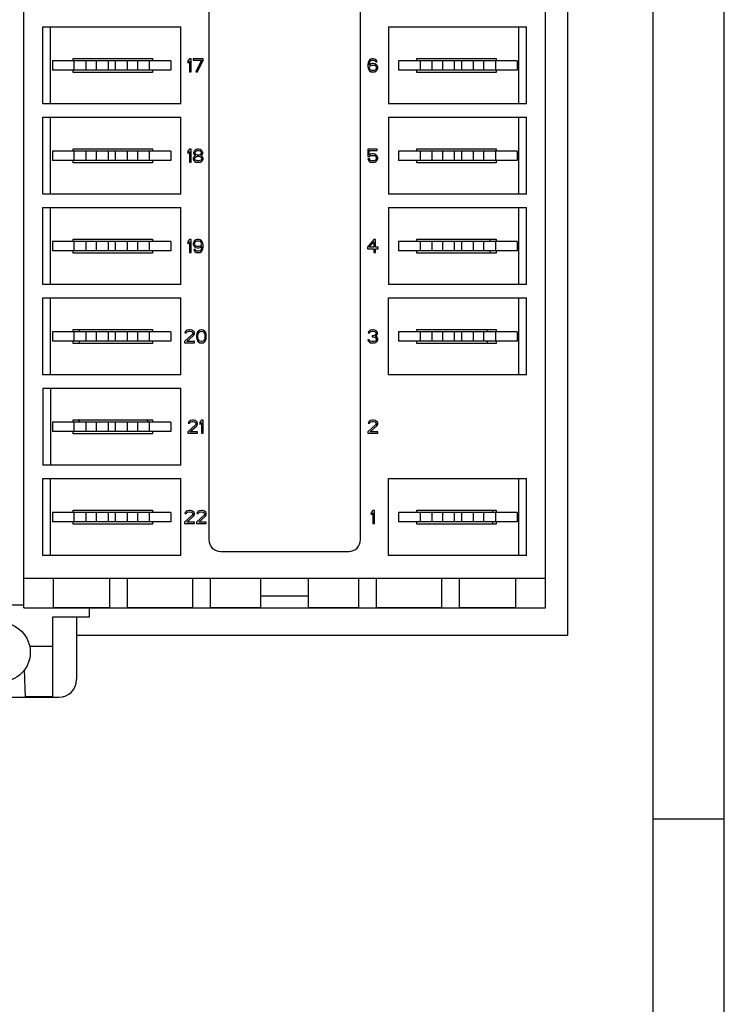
# Model space of a CAD drawing. Header units: millimetres. Extents: x 0 to 420, y 0 to 297.
# Tile 5 of 7: x 361 to 420, y 133 to 216. Entities that reach past the tile are written whole.
import ezdxf

# ---------------------------------------------------------------- set-up
doc = ezdxf.new("R2010")
doc.units = ezdxf.units.MM
doc.header["$LTSCALE"] = 23.1
doc.layers.get('0').update_dxf_attribs({"linetype": 'CONTINUOUS'})
doc.layers.add('3_ALL_AXES', color=7, linetype='CONTINUOUS')
doc.layers.add('ASSI', color=7, linetype='CONTINUOUS')

msp = doc.modelspace()

# ---------------------------------------------------------------- linework, layer by layer
at = {"color": 2, "linetype": 'CONTINUOUS'}
for p, q in [((420, 0), (420, 297)), ((414, 148.5), (420, 148.5))]:
    msp.add_line(p, q, dxfattribs=at)
at = {"color": 7, "linetype": 'CONTINUOUS'}
for p, q in [((414, 6), (414, 291)), ((360.91748, 166.30891), (360.91748, 257.80891)), ((404.91748, 166.30891), (404.91748, 257.80891)), ((376.51748, 252.05891), (376.51748, 172.05891)), ((389.31748, 172.05891), (389.31748, 252.05891)), ((362.51748, 208.80891), (362.51748, 215.30891)), ((362.51748, 215.30891), (374.16748, 215.30891)), ((363.16748, 208.80891), (363.16748, 215.30891)), ((374.16748, 208.80891), (374.16748, 215.30891)), ((391.66748, 215.30891), (403.31748, 215.30891)), ((391.66748, 215.30891), (391.66748, 208.80891)), ((402.66748, 208.80891), (402.66748, 215.30891)), ((403.31748, 208.80891), (403.31748, 215.30891)), ((365.06748, 212.65891), (371.76748, 212.65891)), ((365.06748, 212.45891), (365.06748, 212.65891)), ((371.76748, 212.65891), (371.76748, 212.45891)), ((394.06748, 212.65891), (400.76748, 212.65891)), ((394.06748, 212.45891), (394.06748, 212.65891)), ((400.76748, 212.65891), (400.76748, 212.45891)), ((374.88331, 212.60891), (374.74581, 212.44508)), ((374.74581, 212.44508), (374.74581, 212.25784)), ((374.74581, 212.25784), (374.88331, 212.42167)), ((375.02081, 212.60891), (374.88331, 212.60891)), ((374.88331, 212.42167), (374.88331, 211.50891)), ((375.02081, 211.50891), (375.02081, 212.60891)), ((376.02914, 212.60891), (375.20414, 212.60891)), ((375.20414, 212.60891), (375.20414, 212.49188)), ((375.20414, 212.49188), (375.89164, 212.49188)), ((375.89164, 212.49188), (375.43331, 211.50891)), ((375.57081, 211.50891), (376.02914, 212.49188)), ((376.02914, 212.49188), (376.02914, 212.60891)), ((389.95789, 212.30465), (389.93498, 212.14082)), ((389.93498, 212.14082), (389.93498, 211.97699)), ((389.93498, 211.97699), (389.95789, 211.81316)), ((390.00373, 212.42167), (389.95789, 212.30465)), ((389.95789, 211.81316), (390.00373, 211.69614)), ((390.07248, 212.51529), (390.00373, 212.42167)), ((390.04956, 212.14082), (390.07248, 212.28125)), ((390.18706, 212.18763), (390.04956, 212.09401)), ((390.04956, 212.09401), (390.04956, 212.14082)), ((390.18706, 212.5855), (390.07248, 212.51529)), ((390.07248, 212.28125), (390.09539, 212.35146)), ((390.07248, 211.90678), (390.09539, 211.97699)), ((390.07248, 211.83657), (390.07248, 211.90678)), ((390.09539, 211.76635), (390.07248, 211.83657)), ((390.09539, 212.35146), (390.14123, 212.42167)), ((390.09539, 211.97699), (390.14123, 212.0238)), ((390.14123, 212.42167), (390.20998, 212.46848)), ((390.14123, 212.0238), (390.20998, 212.07061)), ((390.30164, 212.60891), (390.18706, 212.5855)), ((390.30164, 212.21103), (390.18706, 212.18763)), ((390.20998, 212.46848), (390.27873, 212.49188)), ((390.20998, 212.07061), (390.27873, 212.09401)), ((390.27873, 212.49188), (390.41623, 212.49188)), ((390.27873, 212.09401), (390.43914, 212.09401)), ((390.39331, 212.60891), (390.30164, 212.60891)), ((390.41623, 212.21103), (390.30164, 212.21103)), ((390.50789, 212.5855), (390.39331, 212.60891)), ((390.41623, 212.49188), (390.48498, 212.46848)), ((390.53081, 212.18763), (390.41623, 212.21103)), ((390.43914, 212.09401), (390.50789, 212.07061)), ((390.48498, 212.46848), (390.55373, 212.42167)), ((390.62248, 212.51529), (390.50789, 212.5855)), ((390.50789, 212.07061), (390.57664, 212.0238)), ((390.64539, 212.11742), (390.53081, 212.18763)), ((390.55373, 212.42167), (390.59956, 212.35146)), ((390.57664, 212.0238), (390.62248, 211.97699)), ((390.59956, 212.35146), (390.71414, 212.35146)), ((390.69123, 212.42167), (390.62248, 212.51529)), ((390.62248, 211.97699), (390.64539, 211.90678)), ((390.64539, 211.83657), (390.62248, 211.76635)), ((390.71414, 212.0472), (390.64539, 212.11742)), ((390.64539, 211.90678), (390.64539, 211.83657)), ((390.71414, 212.35146), (390.69123, 212.42167)), ((390.75998, 211.93018), (390.71414, 212.0472)), ((390.71414, 211.69614), (390.75998, 211.81316)), ((390.75998, 211.81316), (390.75998, 211.93018)), ((365.06748, 211.45891), (365.06748, 211.65891)), ((371.76748, 211.45891), (365.06748, 211.45891)), ((371.76748, 211.65891), (371.76748, 211.45891)), ((374.88331, 211.50891), (375.02081, 211.50891)), ((375.43331, 211.50891), (375.57081, 211.50891)), ((390.00373, 211.69614), (390.07248, 211.60252)), ((390.07248, 211.60252), (390.18706, 211.53231)), ((390.14123, 211.69614), (390.09539, 211.76635)), ((390.20998, 211.64933), (390.14123, 211.69614)), ((390.18706, 211.53231), (390.30164, 211.50891)), ((390.27873, 211.62593), (390.20998, 211.64933)), ((390.43914, 211.62593), (390.27873, 211.62593)), ((390.30164, 211.50891), (390.41623, 211.50891)), ((390.41623, 211.50891), (390.53081, 211.53231)), ((390.50789, 211.64933), (390.43914, 211.62593)), ((390.57664, 211.69614), (390.50789, 211.64933)), ((390.53081, 211.53231), (390.64539, 211.60252)), ((390.62248, 211.76635), (390.57664, 211.69614)), ((390.64539, 211.60252), (390.71414, 211.69614)), ((394.06748, 211.45891), (394.06748, 211.65891)), ((400.76748, 211.45891), (394.06748, 211.45891)), ((400.76748, 211.65891), (400.76748, 211.45891)), ((374.16748, 208.80891), (362.51748, 208.80891)), ((403.31748, 208.80891), (391.66748, 208.80891)), ((362.51748, 207.68891), (374.16748, 207.68891)), ((362.51748, 201.18891), (362.51748, 207.68891)), ((363.16748, 201.18891), (363.16748, 207.68891)), ((374.16748, 201.18891), (374.16748, 207.68891)), ((391.66748, 207.68891), (403.31748, 207.68891)), ((391.66748, 207.68891), (391.66748, 201.18891)), ((402.66748, 201.18891), (402.66748, 207.68891)), ((403.31748, 201.18891), (403.31748, 207.68891)), ((365.06748, 205.03891), (371.76748, 205.03891)), ((365.06748, 204.83891), (365.06748, 205.03891)), ((371.76748, 205.03891), (371.76748, 204.83891)), ((374.88331, 204.98891), (374.74581, 204.82508)), ((374.74581, 204.82508), (374.74581, 204.63784)), ((374.74581, 204.63784), (374.88331, 204.80167)), ((375.02081, 204.98891), (374.88331, 204.98891)), ((374.88331, 204.80167), (374.88331, 203.88891)), ((375.02081, 203.88891), (375.02081, 204.98891)), ((375.24998, 204.35699), (375.20414, 204.23997)), ((375.27289, 204.82508), (375.22706, 204.70805)), ((375.22706, 204.70805), (375.22706, 204.63784)), ((375.22706, 204.63784), (375.27289, 204.54422)), ((375.34164, 204.4272), (375.24998, 204.35699)), ((375.34164, 204.89529), (375.27289, 204.82508)), ((375.27289, 204.54422), (375.34164, 204.47401)), ((375.31873, 204.23997), (375.38748, 204.33359)), ((375.45623, 204.9655), (375.34164, 204.89529)), ((375.34164, 204.70805), (375.38748, 204.77827)), ((375.34164, 204.66125), (375.34164, 204.70805)), ((375.38748, 204.59103), (375.34164, 204.66125)), ((375.34164, 204.47401), (375.38748, 204.45061)), ((375.38748, 204.45061), (375.34164, 204.4272)), ((375.38748, 204.77827), (375.47914, 204.84848)), ((375.47914, 204.52082), (375.38748, 204.59103)), ((375.38748, 204.33359), (375.47914, 204.38039)), ((375.57081, 204.98891), (375.45623, 204.9655)), ((375.47914, 204.84848), (375.57081, 204.87188)), ((375.57081, 204.49742), (375.47914, 204.52082)), ((375.47914, 204.38039), (375.57081, 204.4038)), ((375.66248, 204.98891), (375.57081, 204.98891)), ((375.57081, 204.87188), (375.66248, 204.87188)), ((375.66248, 204.49742), (375.57081, 204.49742)), ((375.57081, 204.4038), (375.66248, 204.4038)), ((375.77706, 204.9655), (375.66248, 204.98891)), ((375.66248, 204.87188), (375.75414, 204.84848)), ((375.75414, 204.52082), (375.66248, 204.49742)), ((375.66248, 204.4038), (375.75414, 204.38039)), ((375.75414, 204.84848), (375.84581, 204.77827)), ((375.84581, 204.59103), (375.75414, 204.52082)), ((375.75414, 204.38039), (375.84581, 204.33359)), ((375.89164, 204.89529), (375.77706, 204.9655)), ((375.84581, 204.77827), (375.89164, 204.70805)), ((375.89164, 204.66125), (375.84581, 204.59103)), ((375.84581, 204.45061), (375.89164, 204.47401)), ((375.89164, 204.4272), (375.84581, 204.45061)), ((375.84581, 204.33359), (375.91456, 204.23997)), ((375.96039, 204.82508), (375.89164, 204.89529)), ((375.89164, 204.70805), (375.89164, 204.66125)), ((375.89164, 204.47401), (375.96039, 204.54422)), ((375.98331, 204.35699), (375.89164, 204.4272)), ((376.00623, 204.70805), (375.96039, 204.82508)), ((375.96039, 204.54422), (376.00623, 204.63784)), ((376.02914, 204.23997), (375.98331, 204.35699)), ((376.00623, 204.63784), (376.00623, 204.70805)), ((390.71414, 204.98891), (389.93498, 204.98891)), ((389.93498, 204.98891), (389.93498, 204.38039)), ((389.93498, 204.38039), (390.09539, 204.38039)), ((390.04956, 204.87188), (390.71414, 204.87188)), ((390.04956, 204.49742), (390.04956, 204.87188)), ((390.16414, 204.56763), (390.04956, 204.49742)), ((390.09539, 204.38039), (390.18706, 204.45061)), ((390.27873, 204.59103), (390.16414, 204.56763)), ((390.18706, 204.45061), (390.27873, 204.47401)), ((390.41623, 204.59103), (390.27873, 204.59103)), ((390.27873, 204.47401), (390.41623, 204.47401)), ((390.53081, 204.56763), (390.41623, 204.59103)), ((390.41623, 204.47401), (390.50789, 204.45061)), ((390.50789, 204.45061), (390.57664, 204.4038)), ((390.64539, 204.49742), (390.53081, 204.56763)), ((390.57664, 204.4038), (390.62248, 204.33359)), ((390.62248, 204.33359), (390.64539, 204.26337)), ((390.71414, 204.4038), (390.64539, 204.49742)), ((390.71414, 204.87188), (390.71414, 204.98891)), ((390.75998, 204.28678), (390.71414, 204.4038)), ((394.06748, 205.03891), (400.76748, 205.03891)), ((394.06748, 204.83891), (394.06748, 205.03891)), ((400.76748, 205.03891), (400.76748, 204.83891)), ((365.06748, 203.83891), (365.06748, 204.03891)), ((371.76748, 203.83891), (365.06748, 203.83891)), ((371.76748, 204.03891), (371.76748, 203.83891)), ((374.88331, 203.88891), (375.02081, 203.88891)), ((375.20414, 204.23997), (375.20414, 204.16976)), ((375.20414, 204.16976), (375.24998, 204.05274)), ((375.24998, 204.05274), (375.31873, 203.98252)), ((375.31873, 204.16976), (375.31873, 204.23997)), ((375.38748, 204.07614), (375.31873, 204.16976)), ((375.31873, 203.98252), (375.43331, 203.91231)), ((375.47914, 204.02933), (375.38748, 204.07614)), ((375.43331, 203.91231), (375.54789, 203.88891)), ((375.57081, 204.00593), (375.47914, 204.02933)), ((375.54789, 203.88891), (375.68539, 203.88891)), ((375.66248, 204.00593), (375.57081, 204.00593)), ((375.75414, 204.02933), (375.66248, 204.00593)), ((375.68539, 203.88891), (375.79998, 203.91231)), ((375.84581, 204.07614), (375.75414, 204.02933)), ((375.79998, 203.91231), (375.91456, 203.98252)), ((375.91456, 204.16976), (375.84581, 204.07614)), ((375.91456, 204.23997), (375.91456, 204.16976)), ((375.91456, 203.98252), (375.98331, 204.05274)), ((375.98331, 204.05274), (376.02914, 204.16976)), ((376.02914, 204.16976), (376.02914, 204.23997)), ((390.07248, 204.16976), (389.93498, 204.16976)), ((389.93498, 204.16976), (389.98081, 204.07614)), ((389.98081, 204.07614), (390.04956, 203.98252)), ((390.04956, 203.98252), (390.16414, 203.91231)), ((390.11831, 204.07614), (390.07248, 204.16976)), ((390.18706, 204.02933), (390.11831, 204.07614)), ((390.16414, 203.91231), (390.27873, 203.88891)), ((390.27873, 204.00593), (390.18706, 204.02933)), ((390.41623, 204.00593), (390.27873, 204.00593)), ((390.27873, 203.88891), (390.41623, 203.88891)), ((390.50789, 204.02933), (390.41623, 204.00593)), ((390.41623, 203.88891), (390.53081, 203.91231)), ((390.57664, 204.07614), (390.50789, 204.02933)), ((390.53081, 203.91231), (390.64539, 203.98252)), ((390.62248, 204.14635), (390.57664, 204.07614)), ((390.64539, 204.21657), (390.62248, 204.14635)), ((390.64539, 204.26337), (390.64539, 204.21657)), ((390.64539, 203.98252), (390.71414, 204.07614)), ((390.71414, 204.07614), (390.75998, 204.19316)), ((390.75998, 204.19316), (390.75998, 204.28678)), ((394.06748, 203.83891), (394.06748, 204.03891)), ((400.76748, 203.83891), (394.06748, 203.83891)), ((400.76748, 204.03891), (400.76748, 203.83891)), ((374.16748, 201.18891), (362.51748, 201.18891)), ((403.31748, 201.18891), (391.66748, 201.18891)), ((362.51748, 200.06891), (374.16748, 200.06891)), ((362.51748, 193.56891), (362.51748, 200.06891)), ((363.16748, 193.56891), (363.16748, 200.06891)), ((374.16748, 193.56891), (374.16748, 200.06891)), ((391.66748, 200.06891), (403.31748, 200.06891)), ((391.66748, 200.06891), (391.66748, 193.56891)), ((402.66748, 193.56891), (402.66748, 200.06891)), ((403.31748, 193.56891), (403.31748, 200.06891)), ((365.06748, 197.41891), (371.76748, 197.41891)), ((365.06748, 197.21891), (365.06748, 197.41891)), ((371.76748, 197.41891), (371.76748, 197.21891)), ((374.88331, 197.36891), (374.74581, 197.20508)), ((374.74581, 197.20508), (374.74581, 197.01784)), ((374.74581, 197.01784), (374.88331, 197.18167)), ((375.02081, 197.36891), (374.88331, 197.36891)), ((374.88331, 197.18167), (374.88331, 196.26891)), ((375.02081, 196.26891), (375.02081, 197.36891)), ((375.24998, 197.18167), (375.20414, 197.06465)), ((375.20414, 197.06465), (375.20414, 196.97103)), ((375.20414, 196.97103), (375.24998, 196.85401)), ((375.31873, 197.27529), (375.24998, 197.18167)), ((375.24998, 196.85401), (375.31873, 196.76039)), ((375.43331, 197.3455), (375.31873, 197.27529)), ((375.31873, 197.04125), (375.34164, 197.11146)), ((375.31873, 196.99444), (375.31873, 197.04125)), ((375.34164, 196.92422), (375.31873, 196.99444)), ((375.34164, 197.11146), (375.38748, 197.18167)), ((375.38748, 196.85401), (375.34164, 196.92422)), ((375.38748, 197.18167), (375.45623, 197.22848)), ((375.45623, 196.8072), (375.38748, 196.85401)), ((375.54789, 197.36891), (375.43331, 197.3455)), ((375.45623, 197.22848), (375.52498, 197.25188)), ((375.52498, 197.25188), (375.68539, 197.25188)), ((375.66248, 197.36891), (375.54789, 197.36891)), ((375.77706, 197.3455), (375.66248, 197.36891)), ((375.68539, 197.25188), (375.75414, 197.22848)), ((375.75414, 197.22848), (375.82289, 197.18167)), ((375.82289, 196.85401), (375.75414, 196.8072)), ((375.89164, 197.27529), (375.77706, 197.3455)), ((375.82289, 197.18167), (375.86873, 197.11146)), ((375.86873, 196.92422), (375.82289, 196.85401)), ((375.86873, 197.11146), (375.89164, 197.04125)), ((375.89164, 196.99444), (375.86873, 196.92422)), ((375.96039, 197.18167), (375.89164, 197.27529)), ((375.89164, 197.04125), (375.89164, 196.99444)), ((376.00623, 197.06465), (375.96039, 197.18167)), ((376.02914, 196.90082), (376.00623, 197.06465)), ((376.02914, 196.73699), (376.02914, 196.90082)), ((390.43914, 197.36891), (389.88914, 196.73699)), ((390.04956, 196.73699), (390.43914, 197.18167)), ((390.57664, 197.36891), (390.43914, 197.36891)), ((390.43914, 197.18167), (390.43914, 196.73699)), ((390.57664, 196.73699), (390.57664, 197.36891)), ((394.06748, 197.41891), (400.76748, 197.41891)), ((394.06748, 197.21891), (394.06748, 197.41891)), ((400.20918, 197.41891), (400.20918, 197.21891)), ((400.76748, 197.41891), (400.76748, 197.21891)), ((365.06748, 196.21891), (365.06748, 196.41891)), ((371.76748, 196.21891), (365.06748, 196.21891)), ((371.76748, 196.41891), (371.76748, 196.21891)), ((374.88331, 196.26891), (375.02081, 196.26891)), ((375.36456, 196.52635), (375.24998, 196.52635)), ((375.24998, 196.52635), (375.27289, 196.45614)), ((375.27289, 196.45614), (375.34164, 196.36252)), ((375.31873, 196.76039), (375.43331, 196.69018)), ((375.34164, 196.36252), (375.45623, 196.29231)), ((375.41039, 196.45614), (375.36456, 196.52635)), ((375.47914, 196.40933), (375.41039, 196.45614)), ((375.43331, 196.69018), (375.54789, 196.66678)), ((375.52498, 196.7838), (375.45623, 196.8072)), ((375.45623, 196.29231), (375.57081, 196.26891)), ((375.54789, 196.38593), (375.47914, 196.40933)), ((375.68539, 196.7838), (375.52498, 196.7838)), ((375.54789, 196.66678), (375.66248, 196.66678)), ((375.68539, 196.38593), (375.54789, 196.38593)), ((375.57081, 196.26891), (375.66248, 196.26891)), ((375.66248, 196.66678), (375.77706, 196.69018)), ((375.66248, 196.26891), (375.77706, 196.29231)), ((375.75414, 196.8072), (375.68539, 196.7838)), ((375.75414, 196.40933), (375.68539, 196.38593)), ((375.82289, 196.45614), (375.75414, 196.40933)), ((375.77706, 196.69018), (375.91456, 196.7838)), ((375.77706, 196.29231), (375.89164, 196.36252)), ((375.86873, 196.52635), (375.82289, 196.45614)), ((375.89164, 196.59657), (375.86873, 196.52635)), ((375.91456, 196.73699), (375.89164, 196.59657)), ((375.89164, 196.36252), (375.96039, 196.45614)), ((375.91456, 196.7838), (375.91456, 196.73699)), ((375.96039, 196.45614), (376.00623, 196.57316)), ((376.00623, 196.57316), (376.02914, 196.73699)), ((389.88914, 196.73699), (389.88914, 196.59657)), ((389.88914, 196.59657), (390.43914, 196.59657)), ((390.43914, 196.73699), (390.04956, 196.73699)), ((390.43914, 196.59657), (390.43914, 196.26891)), ((390.43914, 196.26891), (390.57664, 196.26891)), ((390.80581, 196.73699), (390.57664, 196.73699)), ((390.57664, 196.59657), (390.80581, 196.59657)), ((390.57664, 196.26891), (390.57664, 196.59657)), ((390.80581, 196.59657), (390.80581, 196.73699)), ((394.06748, 196.21891), (394.06748, 196.41891)), ((400.76748, 196.21891), (394.06748, 196.21891)), ((400.20918, 196.41891), (400.20918, 196.21891)), ((400.76748, 196.41891), (400.76748, 196.21891)), ((374.16748, 193.56891), (362.51748, 193.56891)), ((403.31748, 193.56891), (391.66748, 193.56891)), ((362.51748, 192.44891), (374.16748, 192.44891)), ((362.51748, 185.94891), (362.51748, 192.44891)), ((363.16748, 185.94891), (363.16748, 192.44891)), ((374.16748, 185.94891), (374.16748, 192.44891)), ((391.66748, 192.44891), (403.31748, 192.44891)), ((402.66748, 185.94891), (402.66748, 192.44891)), ((403.31748, 185.94891), (403.31748, 192.44891)), ((365.06748, 189.79891), (371.76748, 189.79891)), ((365.06748, 189.59891), (365.06748, 189.79891)), ((371.76748, 189.79891), (371.76748, 189.59891)), ((374.51664, 189.58508), (374.49373, 189.49146)), ((374.49373, 189.49146), (374.60831, 189.49146)), ((374.60831, 189.67869), (374.51664, 189.58508)), ((374.69998, 189.7255), (374.60831, 189.67869)), ((374.60831, 189.49146), (374.65414, 189.56167)), ((374.65414, 189.56167), (374.72289, 189.60848)), ((374.86039, 189.74891), (374.69998, 189.7255)), ((374.72289, 189.60848), (374.83748, 189.63188)), ((374.83748, 189.63188), (374.92914, 189.63188)), ((374.95206, 189.74891), (374.86039, 189.74891)), ((374.92914, 189.63188), (375.04373, 189.60848)), ((375.08956, 189.7255), (374.95206, 189.74891)), ((375.04373, 189.60848), (375.11248, 189.56167)), ((375.18123, 189.67869), (375.08956, 189.7255)), ((375.11248, 189.56167), (375.15831, 189.49146)), ((375.15831, 189.44465), (375.11248, 189.35103)), ((375.15831, 189.49146), (375.15831, 189.44465)), ((375.27289, 189.58508), (375.18123, 189.67869)), ((375.29581, 189.49146), (375.27289, 189.58508)), ((375.27289, 189.35103), (375.29581, 189.44465)), ((375.29581, 189.44465), (375.29581, 189.49146)), ((375.50206, 189.42125), (375.47914, 189.30422)), ((375.52498, 189.49146), (375.50206, 189.42125)), ((375.57081, 189.58508), (375.52498, 189.49146)), ((375.63956, 189.65529), (375.57081, 189.58508)), ((375.59373, 189.28082), (375.61664, 189.42125)), ((375.61664, 189.42125), (375.70831, 189.56167)), ((375.75414, 189.7255), (375.63956, 189.65529)), ((375.70831, 189.56167), (375.77706, 189.60848)), ((375.89164, 189.74891), (375.75414, 189.7255)), ((375.77706, 189.60848), (375.89164, 189.63188)), ((376.02914, 189.7255), (375.89164, 189.74891)), ((375.89164, 189.63188), (376.00623, 189.60848)), ((376.00623, 189.60848), (376.07498, 189.56167)), ((376.14373, 189.65529), (376.02914, 189.7255)), ((376.07498, 189.56167), (376.16664, 189.42125)), ((376.21248, 189.58508), (376.14373, 189.65529)), ((376.16664, 189.42125), (376.18956, 189.28082)), ((376.25831, 189.49146), (376.21248, 189.58508)), ((376.28123, 189.42125), (376.25831, 189.49146)), ((376.30414, 189.30422), (376.28123, 189.42125)), ((389.98081, 189.58508), (389.95789, 189.49146)), ((389.95789, 189.49146), (390.07248, 189.49146)), ((390.07248, 189.67869), (389.98081, 189.58508)), ((390.16414, 189.7255), (390.07248, 189.67869)), ((390.07248, 189.49146), (390.11831, 189.56167)), ((390.11831, 189.56167), (390.18706, 189.60848)), ((390.32456, 189.74891), (390.16414, 189.7255)), ((390.18706, 189.60848), (390.30164, 189.63188)), ((390.30164, 189.63188), (390.39331, 189.63188)), ((390.37039, 189.74891), (390.32456, 189.74891)), ((390.53081, 189.7255), (390.37039, 189.74891)), ((390.39331, 189.63188), (390.50789, 189.60848)), ((390.50789, 189.60848), (390.57664, 189.56167)), ((390.62248, 189.67869), (390.53081, 189.7255)), ((390.57664, 189.56167), (390.62248, 189.49146)), ((390.62248, 189.44465), (390.57664, 189.35103)), ((390.71414, 189.58508), (390.62248, 189.67869)), ((390.62248, 189.49146), (390.62248, 189.44465)), ((390.73706, 189.49146), (390.71414, 189.58508)), ((390.71414, 189.35103), (390.73706, 189.44465)), ((390.73706, 189.44465), (390.73706, 189.49146)), ((394.06748, 189.79891), (400.76748, 189.79891)), ((394.06748, 189.59891), (394.06748, 189.79891)), ((400.76748, 189.79891), (400.76748, 189.59891)), ((365.06748, 188.59891), (365.06748, 188.79891)), ((371.76748, 188.59891), (365.06748, 188.59891)), ((371.76748, 188.79891), (371.76748, 188.59891)), ((375.11248, 189.35103), (374.47081, 188.76593)), ((374.47081, 188.76593), (374.47081, 188.64891)), ((374.47081, 188.64891), (375.29581, 188.64891)), ((374.65414, 188.76593), (375.22706, 189.28082)), ((375.29581, 188.76593), (374.65414, 188.76593)), ((375.22706, 189.28082), (375.27289, 189.35103)), ((375.29581, 188.64891), (375.29581, 188.76593)), ((375.47914, 189.30422), (375.47914, 189.09359)), ((375.47914, 189.09359), (375.50206, 188.97657)), ((375.50206, 188.97657), (375.52498, 188.90635)), ((375.52498, 188.90635), (375.57081, 188.81274)), ((375.57081, 188.81274), (375.63956, 188.74252)), ((375.59373, 189.11699), (375.59373, 189.28082)), ((375.61664, 188.97657), (375.59373, 189.11699)), ((375.70831, 188.83614), (375.61664, 188.97657)), ((375.63956, 188.74252), (375.75414, 188.67231)), ((375.77706, 188.78933), (375.70831, 188.83614)), ((375.75414, 188.67231), (375.89164, 188.64891)), ((375.89164, 188.76593), (375.77706, 188.78933)), ((376.00623, 188.78933), (375.89164, 188.76593)), ((375.89164, 188.64891), (376.02914, 188.67231)), ((376.07498, 188.83614), (376.00623, 188.78933)), ((376.02914, 188.67231), (376.14373, 188.74252)), ((376.16664, 188.97657), (376.07498, 188.83614)), ((376.14373, 188.74252), (376.21248, 188.81274)), ((376.18956, 189.11699), (376.16664, 188.97657)), ((376.18956, 189.28082), (376.18956, 189.11699)), ((376.21248, 188.81274), (376.25831, 188.90635)), ((376.25831, 188.90635), (376.28123, 188.97657)), ((376.28123, 188.97657), (376.30414, 189.09359)), ((376.30414, 189.09359), (376.30414, 189.30422)), ((390.04956, 188.90635), (389.93498, 188.90635)), ((389.93498, 188.90635), (389.95789, 188.83614)), ((389.95789, 188.83614), (390.00373, 188.76593)), ((390.00373, 188.76593), (390.07248, 188.71912)), ((390.07248, 188.85954), (390.04956, 188.90635)), ((390.11831, 188.81274), (390.07248, 188.85954)), ((390.07248, 188.71912), (390.16414, 188.67231)), ((390.16414, 188.78933), (390.11831, 188.81274)), ((390.27873, 188.76593), (390.16414, 188.78933)), ((390.16414, 188.67231), (390.25581, 188.64891)), ((390.25581, 188.64891), (390.43914, 188.64891)), ((390.41623, 188.76593), (390.27873, 188.76593)), ((390.39331, 189.25742), (390.30164, 189.25742)), ((390.30164, 189.25742), (390.30164, 189.1638)), ((390.30164, 189.1638), (390.39331, 189.1638)), ((390.53081, 189.30422), (390.39331, 189.25742)), ((390.39331, 189.1638), (390.53081, 189.14039)), ((390.53081, 188.78933), (390.41623, 188.76593)), ((390.43914, 188.64891), (390.53081, 188.67231)), ((390.57664, 189.35103), (390.53081, 189.30422)), ((390.53081, 189.14039), (390.59956, 189.09359)), ((390.57664, 188.81274), (390.53081, 188.78933)), ((390.53081, 188.67231), (390.62248, 188.71912)), ((390.57664, 189.21061), (390.66831, 189.28082)), ((390.69123, 189.1638), (390.57664, 189.21061)), ((390.62248, 188.85954), (390.57664, 188.81274)), ((390.59956, 189.09359), (390.64539, 188.99997)), ((390.64539, 188.90635), (390.62248, 188.85954)), ((390.62248, 188.71912), (390.69123, 188.76593)), ((390.64539, 188.99997), (390.64539, 188.90635)), ((390.66831, 189.28082), (390.71414, 189.35103)), ((390.73706, 189.09359), (390.69123, 189.1638)), ((390.69123, 188.76593), (390.73706, 188.83614)), ((390.75998, 188.99997), (390.73706, 189.09359)), ((390.73706, 188.83614), (390.75998, 188.90635)), ((390.75998, 188.90635), (390.75998, 188.99997)), ((394.06748, 188.59891), (394.06748, 188.79891)), ((400.76748, 188.59891), (394.06748, 188.59891)), ((400.76748, 188.79891), (400.76748, 188.59891)), ((374.16748, 185.94891), (362.51748, 185.94891)), ((403.31748, 185.94891), (391.66748, 185.94891)), ((362.51748, 184.82891), (374.16748, 184.82891)), ((362.51748, 184.82891), (362.51748, 178.32891)), ((363.16748, 184.82891), (363.16748, 178.32891)), ((374.16748, 178.32891), (374.16748, 184.82891)), ((365.06748, 182.17891), (371.76748, 182.17891)), ((365.06748, 181.97891), (365.06748, 182.17891)), ((371.76748, 182.17891), (371.76748, 181.97891)), ((374.79164, 181.96508), (374.76873, 181.87146)), ((374.88331, 182.05869), (374.79164, 181.96508)), ((374.97498, 182.1055), (374.88331, 182.05869)), ((374.88331, 181.87146), (374.92914, 181.94167)), ((374.92914, 181.94167), (374.99789, 181.98848)), ((375.13539, 182.12891), (374.97498, 182.1055)), ((374.99789, 181.98848), (375.11248, 182.01188)), ((375.11248, 182.01188), (375.20414, 182.01188)), ((375.22706, 182.12891), (375.13539, 182.12891)), ((375.20414, 182.01188), (375.31873, 181.98848)), ((375.36456, 182.1055), (375.22706, 182.12891)), ((375.31873, 181.98848), (375.38748, 181.94167)), ((375.45623, 182.05869), (375.36456, 182.1055)), ((375.38748, 181.94167), (375.43331, 181.87146)), ((375.54789, 181.96508), (375.45623, 182.05869)), ((375.57081, 181.87146), (375.54789, 181.96508)), ((375.89164, 182.12891), (375.75414, 181.96508)), ((375.75414, 181.96508), (375.75414, 181.77784)), ((375.75414, 181.77784), (375.89164, 181.94167)), ((376.02914, 182.12891), (375.89164, 182.12891)), ((375.89164, 181.94167), (375.89164, 181.02891)), ((376.02914, 181.02891), (376.02914, 182.12891)), ((389.98081, 181.96508), (389.95789, 181.87146)), ((390.07248, 182.05869), (389.98081, 181.96508)), ((390.16414, 182.1055), (390.07248, 182.05869)), ((390.07248, 181.87146), (390.11831, 181.94167)), ((390.11831, 181.94167), (390.18706, 181.98848)), ((390.32456, 182.12891), (390.16414, 182.1055)), ((390.18706, 181.98848), (390.30164, 182.01188)), ((390.30164, 182.01188), (390.39331, 182.01188)), ((390.41623, 182.12891), (390.32456, 182.12891)), ((390.39331, 182.01188), (390.50789, 181.98848)), ((390.55373, 182.1055), (390.41623, 182.12891)), ((390.50789, 181.98848), (390.57664, 181.94167)), ((390.64539, 182.05869), (390.55373, 182.1055)), ((390.57664, 181.94167), (390.62248, 181.87146)), ((390.73706, 181.96508), (390.64539, 182.05869)), ((390.75998, 181.87146), (390.73706, 181.96508)), ((365.06748, 180.97891), (365.06748, 181.17891)), ((371.76748, 181.17891), (371.76748, 180.97891)), ((375.38748, 181.73103), (374.74581, 181.14593)), ((374.74581, 181.14593), (374.74581, 181.02891)), ((374.76873, 181.87146), (374.88331, 181.87146)), ((374.92914, 181.14593), (375.50206, 181.66082)), ((375.57081, 181.14593), (374.92914, 181.14593)), ((375.43331, 181.82465), (375.38748, 181.73103)), ((375.43331, 181.87146), (375.43331, 181.82465)), ((375.50206, 181.66082), (375.54789, 181.73103)), ((375.54789, 181.73103), (375.57081, 181.82465)), ((375.57081, 181.82465), (375.57081, 181.87146)), ((375.57081, 181.02891), (375.57081, 181.14593)), ((390.57664, 181.73103), (389.93498, 181.14593)), ((389.93498, 181.14593), (389.93498, 181.02891)), ((389.95789, 181.87146), (390.07248, 181.87146)), ((390.11831, 181.14593), (390.69123, 181.66082)), ((390.75998, 181.14593), (390.11831, 181.14593)), ((390.62248, 181.82465), (390.57664, 181.73103)), ((390.62248, 181.87146), (390.62248, 181.82465)), ((390.69123, 181.66082), (390.73706, 181.73103)), ((390.73706, 181.73103), (390.75998, 181.82465)), ((390.75998, 181.82465), (390.75998, 181.87146)), ((390.75998, 181.02891), (390.75998, 181.14593)), ((371.76748, 180.97891), (365.06748, 180.97891)), ((374.74581, 181.02891), (375.57081, 181.02891)), ((375.89164, 181.02891), (376.02914, 181.02891)), ((389.93498, 181.02891), (390.75998, 181.02891)), ((374.16748, 178.32891), (362.51748, 178.32891)), ((362.51748, 177.20891), (374.16748, 177.20891)), ((362.51748, 170.70891), (362.51748, 177.20891)), ((363.16748, 170.70891), (363.16748, 177.20891)), ((374.16748, 170.70891), (374.16748, 177.20891)), ((391.66748, 177.20891), (403.31748, 177.20891)), ((402.66748, 170.70891), (402.66748, 177.20891)), ((403.31748, 170.70891), (403.31748, 177.20891)), ((365.06748, 174.55891), (371.76748, 174.55891)), ((365.06748, 174.35891), (365.06748, 174.55891)), ((371.76748, 174.55891), (371.76748, 174.35891)), ((374.60831, 174.43869), (374.51664, 174.34508)), ((374.69998, 174.4855), (374.60831, 174.43869)), ((374.86039, 174.50891), (374.69998, 174.4855)), ((374.95206, 174.50891), (374.86039, 174.50891)), ((375.08956, 174.4855), (374.95206, 174.50891)), ((375.18123, 174.43869), (375.08956, 174.4855)), ((375.27289, 174.34508), (375.18123, 174.43869)), ((375.61664, 174.43869), (375.52498, 174.34508)), ((375.70831, 174.4855), (375.61664, 174.43869)), ((375.86873, 174.50891), (375.70831, 174.4855)), ((375.96039, 174.50891), (375.86873, 174.50891)), ((376.09789, 174.4855), (375.96039, 174.50891)), ((376.18956, 174.43869), (376.09789, 174.4855)), ((376.28123, 174.34508), (376.18956, 174.43869)), ((390.34748, 174.50891), (390.20998, 174.34508)), ((390.48498, 174.50891), (390.34748, 174.50891)), ((390.48498, 173.40891), (390.48498, 174.50891)), ((394.06748, 174.55891), (400.76748, 174.55891)), ((394.06748, 174.35891), (394.06748, 174.55891)), ((400.45918, 174.55891), (400.45918, 174.35891)), ((400.76748, 174.55891), (400.76748, 174.35891)), ((375.11248, 174.11103), (374.47081, 173.52593)), ((374.51664, 174.34508), (374.49373, 174.25146)), ((374.49373, 174.25146), (374.60831, 174.25146)), ((374.60831, 174.25146), (374.65414, 174.32167)), ((374.65414, 174.32167), (374.72289, 174.36848)), ((374.65414, 173.52593), (375.22706, 174.04082)), ((374.72289, 174.36848), (374.83748, 174.39188)), ((374.83748, 174.39188), (374.92914, 174.39188)), ((374.92914, 174.39188), (375.04373, 174.36848)), ((375.04373, 174.36848), (375.11248, 174.32167)), ((375.11248, 174.32167), (375.15831, 174.25146)), ((375.15831, 174.20465), (375.11248, 174.11103)), ((375.15831, 174.25146), (375.15831, 174.20465)), ((375.22706, 174.04082), (375.27289, 174.11103)), ((375.29581, 174.25146), (375.27289, 174.34508)), ((375.27289, 174.11103), (375.29581, 174.20465)), ((375.29581, 174.20465), (375.29581, 174.25146)), ((376.12081, 174.11103), (375.47914, 173.52593)), ((375.52498, 174.34508), (375.50206, 174.25146)), ((375.50206, 174.25146), (375.61664, 174.25146)), ((375.61664, 174.25146), (375.66248, 174.32167)), ((375.66248, 174.32167), (375.73123, 174.36848)), ((375.66248, 173.52593), (376.23539, 174.04082)), ((375.73123, 174.36848), (375.84581, 174.39188)), ((375.84581, 174.39188), (375.93748, 174.39188)), ((375.93748, 174.39188), (376.05206, 174.36848)), ((376.05206, 174.36848), (376.12081, 174.32167)), ((376.12081, 174.32167), (376.16664, 174.25146)), ((376.16664, 174.20465), (376.12081, 174.11103)), ((376.16664, 174.25146), (376.16664, 174.20465)), ((376.23539, 174.04082), (376.28123, 174.11103)), ((376.30414, 174.25146), (376.28123, 174.34508)), ((376.28123, 174.11103), (376.30414, 174.20465)), ((376.30414, 174.20465), (376.30414, 174.25146)), ((390.20998, 174.34508), (390.20998, 174.15784)), ((390.20998, 174.15784), (390.34748, 174.32167)), ((390.34748, 174.32167), (390.34748, 173.40891)), ((365.06748, 173.35891), (365.06748, 173.55891)), ((371.76748, 173.35891), (365.06748, 173.35891)), ((371.76748, 173.55891), (371.76748, 173.35891)), ((374.47081, 173.52593), (374.47081, 173.40891)), ((374.47081, 173.40891), (375.29581, 173.40891)), ((375.29581, 173.52593), (374.65414, 173.52593)), ((375.29581, 173.40891), (375.29581, 173.52593)), ((375.47914, 173.52593), (375.47914, 173.40891)), ((375.47914, 173.40891), (376.30414, 173.40891)), ((376.30414, 173.52593), (375.66248, 173.52593)), ((376.30414, 173.40891), (376.30414, 173.52593)), ((390.34748, 173.40891), (390.48498, 173.40891)), ((394.06748, 173.35891), (394.06748, 173.55891)), ((400.76748, 173.35891), (394.06748, 173.35891)), ((400.45918, 173.55891), (400.45918, 173.35891)), ((400.76748, 173.55891), (400.76748, 173.35891)), ((374.16748, 170.70891), (362.51748, 170.70891)), ((377.51748, 171.05891), (388.31748, 171.05891)), ((403.31748, 170.70891), (391.66748, 170.70891)), ((360.91748, 168.80891), (404.91748, 168.80891)), ((363.41748, 166.33668), (363.41748, 168.80891)), ((368.16748, 166.33668), (368.16748, 168.80891)), ((369.66748, 166.33668), (369.66748, 168.80891)), ((375.16748, 166.33668), (375.16748, 168.80891)), ((376.66748, 166.33668), (376.66748, 168.80891)), ((380.91748, 166.30891), (380.91748, 168.80891)), ((384.91748, 166.30891), (384.91748, 168.80891)), ((389.16748, 166.33668), (389.16748, 168.80891)), ((390.66748, 166.33668), (390.66748, 168.80891)), ((396.16748, 166.33668), (396.16748, 168.80891)), ((397.66748, 166.33668), (397.66748, 168.80891)), ((402.41748, 166.33668), (402.41748, 168.80891)), ((356.81748, 166.55891), (360.91748, 166.55891)), ((360.91748, 166.30891), (404.91748, 166.30891)), ((363.41748, 166.33668), (368.16748, 166.33668)), ((366.45918, 165.55891), (366.45918, 166.30891)), ((369.66748, 166.33668), (375.16748, 166.33668)), ((376.66748, 166.33668), (380.91748, 166.33668)), ((384.91748, 166.33668), (389.16748, 166.33668)), ((390.66748, 166.33668), (396.16748, 166.33668)), ((397.66748, 166.33668), (402.41748, 166.33668)), ((363.35918, 165.55891), (366.45918, 165.55891)), ((363.35918, 158.75891), (363.35918, 165.55891)), ((365.35918, 165.55891), (365.35918, 160.25891)), ((361.40656, 163.05891), (363.35918, 163.05891)), ((361.05892, 158.76584), (360.97205, 161.07973)), ((354.05918, 158.75891), (363.85918, 158.75891)), ((361.05918, 158.75891), (361.05905, 158.76583))]:
    msp.add_line(p, q, dxfattribs=at)
at = {"color": 9, "linetype": 'CONTINUOUS'}
for p, q in [((380.91748, 167.30891), (384.91748, 167.30891)), ((363.35918, 158.7857), (361.05817, 158.7857))]:
    msp.add_line(p, q, dxfattribs=at)
at = {"color": 7, "linetype": 'CONTINUOUS'}
for centre, radius, start, end in [((377.51748, 172.05891), 1, 180, 270), ((388.31748, 172.05891), 1, 270, 360), ((363.85918, 160.25891), 1.5, 270, 360)]:
    msp.add_arc(centre, radius, start, end, dxfattribs=at)
at = {"layer": '3_ALL_AXES', "color": 7, "linetype": 'CONTINUOUS'}
for p, q in [((406.80918, 164.00891), (406.80918, 260.00891)), ((373.31748, 212.45891), (363.31748, 212.45891)), ((363.31748, 212.45891), (363.31748, 211.65891)), ((365.14248, 212.45891), (365.14248, 211.65891)), ((366.14248, 212.45891), (366.14248, 211.65891)), ((367.01748, 212.45891), (367.01748, 211.65891)), ((368.01748, 212.45891), (368.01748, 211.65891)), ((368.61748, 212.45891), (368.61748, 211.65891)), ((369.61748, 212.45891), (369.61748, 211.65891)), ((370.49248, 212.45891), (370.49248, 211.65891)), ((371.49248, 212.45891), (371.49248, 211.65891)), ((373.31748, 212.45891), (373.31748, 211.65891)), ((402.51748, 212.45891), (392.51748, 212.45891)), ((392.51748, 212.45891), (392.51748, 211.65891)), ((394.34248, 212.45891), (394.34248, 211.65891)), ((395.34248, 212.45891), (395.34248, 211.65891)), ((396.21748, 212.45891), (396.21748, 211.65891)), ((397.21748, 212.45891), (397.21748, 211.65891)), ((397.81748, 212.45891), (397.81748, 211.65891)), ((398.81748, 212.45891), (398.81748, 211.65891)), ((399.69248, 212.45891), (399.69248, 211.65891)), ((400.69248, 212.45891), (400.69248, 211.65891)), ((402.51748, 212.45891), (402.51748, 211.65891)), ((373.31748, 211.65891), (363.31748, 211.65891)), ((402.51748, 211.65891), (392.51748, 211.65891)), ((373.31748, 204.83891), (363.31748, 204.83891)), ((363.31748, 204.83891), (363.31748, 204.03891)), ((365.14248, 204.83891), (365.14248, 204.03891)), ((366.14248, 204.83891), (366.14248, 204.03891)), ((367.01748, 204.83891), (367.01748, 204.03891)), ((368.01748, 204.83891), (368.01748, 204.03891)), ((368.61748, 204.83891), (368.61748, 204.03891)), ((369.61748, 204.83891), (369.61748, 204.03891)), ((370.49248, 204.83891), (370.49248, 204.03891)), ((371.49248, 204.83891), (371.49248, 204.03891)), ((373.31748, 204.83891), (373.31748, 204.03891)), ((402.51748, 204.83891), (392.51748, 204.83891)), ((392.51748, 204.83891), (392.51748, 204.03891)), ((394.34248, 204.83891), (394.34248, 204.03891)), ((395.34248, 204.83891), (395.34248, 204.03891)), ((396.21748, 204.83891), (396.21748, 204.03891)), ((397.21748, 204.83891), (397.21748, 204.03891)), ((397.81748, 204.83891), (397.81748, 204.03891)), ((398.81748, 204.83891), (398.81748, 204.03891)), ((399.69248, 204.83891), (399.69248, 204.03891)), ((400.69248, 204.83891), (400.69248, 204.03891)), ((402.51748, 204.83891), (402.51748, 204.03891)), ((373.31748, 204.03891), (363.31748, 204.03891)), ((402.51748, 204.03891), (392.51748, 204.03891)), ((373.31748, 197.21891), (363.31748, 197.21891)), ((363.31748, 197.21891), (363.31748, 196.41891)), ((365.14248, 197.21891), (365.14248, 196.41891)), ((366.14248, 197.21891), (366.14248, 196.41891)), ((367.01748, 197.21891), (367.01748, 196.41891)), ((368.01748, 197.21891), (368.01748, 196.41891)), ((368.61748, 197.21891), (368.61748, 196.41891)), ((369.61748, 197.21891), (369.61748, 196.41891)), ((370.49248, 197.21891), (370.49248, 196.41891)), ((371.49248, 197.21891), (371.49248, 196.41891)), ((373.31748, 197.21891), (373.31748, 196.41891)), ((402.51748, 197.21891), (392.51748, 197.21891)), ((392.51748, 197.21891), (392.51748, 196.41891)), ((394.34248, 197.21891), (394.34248, 196.41891)), ((395.34248, 197.21891), (395.34248, 196.41891)), ((396.21748, 197.21891), (396.21748, 196.41891)), ((397.21748, 197.21891), (397.21748, 196.41891)), ((397.81748, 197.21891), (397.81748, 196.41891)), ((398.81748, 197.21891), (398.81748, 196.41891)), ((399.69248, 197.21891), (399.69248, 196.41891)), ((400.69248, 197.21891), (400.69248, 196.41891)), ((402.51748, 197.21891), (402.51748, 196.41891)), ((373.31748, 196.41891), (363.31748, 196.41891)), ((402.51748, 196.41891), (392.51748, 196.41891)), ((391.66748, 185.94891), (391.66748, 192.44891)), ((373.31748, 189.59891), (363.31748, 189.59891)), ((363.31748, 189.59891), (363.31748, 188.79891)), ((365.14248, 189.59891), (365.14248, 188.79891)), ((365.59704, 189.59891), (365.59704, 189.79891)), ((366.14248, 189.59891), (366.14248, 188.79891)), ((367.01748, 189.59891), (367.01748, 188.79891)), ((368.01748, 189.59891), (368.01748, 188.79891)), ((368.61748, 189.59891), (368.61748, 188.79891)), ((369.61748, 189.59891), (369.61748, 188.79891)), ((370.49248, 189.59891), (370.49248, 188.79891)), ((371.49248, 189.59891), (371.49248, 188.79891)), ((373.31748, 189.59891), (373.31748, 188.79891)), ((402.51748, 189.59891), (392.51748, 189.59891)), ((392.51748, 189.59891), (392.51748, 188.79891)), ((394.34248, 189.59891), (394.34248, 188.79891)), ((395.34248, 189.59891), (395.34248, 188.79891)), ((396.21748, 189.59891), (396.21748, 188.79891)), ((397.21748, 189.59891), (397.21748, 188.79891)), ((397.81748, 189.59891), (397.81748, 188.79891)), ((398.81748, 189.59891), (398.81748, 188.79891)), ((399.69248, 189.59891), (399.69248, 188.79891)), ((400.02132, 189.59891), (400.02132, 189.79891)), ((400.69248, 189.59891), (400.69248, 188.79891)), ((402.51748, 189.59891), (402.51748, 188.79891)), ((373.31748, 188.79891), (363.31748, 188.79891)), ((365.59704, 188.59891), (365.59704, 188.79891)), ((402.51748, 188.79891), (392.51748, 188.79891)), ((400.02132, 188.59891), (400.02132, 188.79891)), ((373.31748, 181.97891), (363.31748, 181.97891)), ((363.31748, 181.97891), (363.31748, 181.17891)), ((365.14248, 181.97891), (365.14248, 181.17891)), ((366.14248, 181.97891), (366.14248, 181.17891)), ((367.01748, 181.97891), (367.01748, 181.17891)), ((368.01748, 181.97891), (368.01748, 181.17891)), ((368.61748, 181.97891), (368.61748, 181.17891)), ((369.61748, 181.97891), (369.61748, 181.17891)), ((370.49248, 181.97891), (370.49248, 181.17891)), ((371.49248, 181.97891), (371.49248, 181.17891)), ((373.31748, 181.97891), (373.31748, 181.17891)), ((373.31748, 181.17891), (363.31748, 181.17891)), ((391.66748, 170.70891), (391.66748, 177.20891)), ((373.31748, 174.35891), (363.31748, 174.35891)), ((363.31748, 174.35891), (363.31748, 173.55891)), ((365.14248, 174.35891), (365.14248, 173.55891)), ((366.14248, 174.35891), (366.14248, 173.55891)), ((367.01748, 174.35891), (367.01748, 173.55891)), ((368.01748, 174.35891), (368.01748, 173.55891)), ((368.61748, 174.35891), (368.61748, 173.55891)), ((369.61748, 174.35891), (369.61748, 173.55891)), ((370.49248, 174.35891), (370.49248, 173.55891)), ((371.49248, 174.35891), (371.49248, 173.55891)), ((373.31748, 174.35891), (373.31748, 173.55891)), ((402.51748, 174.35891), (392.51748, 174.35891)), ((392.51748, 174.35891), (392.51748, 173.55891)), ((394.34248, 174.35891), (394.34248, 173.55891)), ((395.34248, 174.35891), (395.34248, 173.55891)), ((396.21748, 174.35891), (396.21748, 173.55891)), ((397.21748, 174.35891), (397.21748, 173.55891)), ((397.81748, 174.35891), (397.81748, 173.55891)), ((398.81748, 174.35891), (398.81748, 173.55891)), ((399.69248, 174.35891), (399.69248, 173.55891)), ((400.69248, 174.35891), (400.69248, 173.55891)), ((402.51748, 174.35891), (402.51748, 173.55891)), ((373.31748, 173.55891), (363.31748, 173.55891)), ((402.51748, 173.55891), (392.51748, 173.55891)), ((365.35918, 164.00891), (406.80918, 164.00891))]:
    msp.add_line(p, q, dxfattribs=at)
for start, end in [(134.1388325, 138.1158235), (41.8841765, 45.8611675)]:
    msp.add_arc((368.45918, 179.30891), 4, start, end, dxfattribs=at)
at = {"layer": 'ASSI', "color": 7, "linetype": 'CONTINUOUS'}
msp.add_circle((358.95918, 162.55891), 2.5, dxfattribs=at)

doc.saveas('drawing.dxf')
